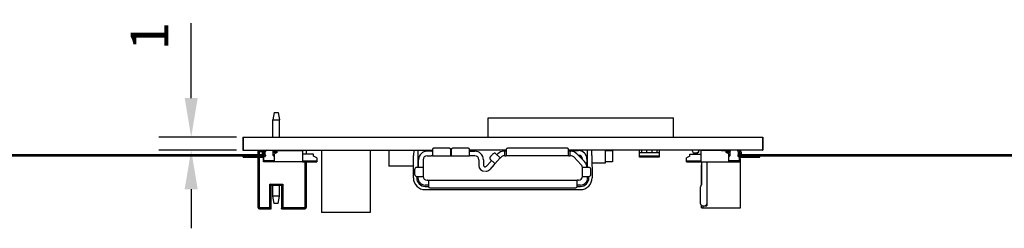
# Model space of a CAD drawing. Header units: millimetres. Extents: x 161 to 574, y 308 to 440.
# Tile 3 of 7: x 238 to 314, y 411 to 427. Entities that reach past the tile are written whole.
import ezdxf

# ---------------------------------------------------------------- set-up
doc = ezdxf.new("R2010")
doc.units = ezdxf.units.MM
doc.header["$LTSCALE"] = 46.255
doc.header["$PDMODE"] = 3
doc.header["$PDSIZE"] = 8
doc.layers.get('0').update_dxf_attribs({"linetype": 'CONTINUOUS'})
doc.layers.get('Defpoints').update_dxf_attribs({"linetype": 'CONTINUOUS'})
doc.layers.add('00_COMPONENTS', color=7, linetype='CONTINUOUS')
doc.layers.add('51__DRAFT_DIMS', color=7, linetype='CONTINUOUS')
doc.styles.get("Standard").update_dxf_attribs({"font": 'simfang.ttf'})
doc.dimstyles.new('DIMSTYLE_1', dxfattribs={"dimtxt": 3, "dimasz": 3, "dimexe": 2.5, "dimexo": 0.5, "dimgap": 0.75, "dimtad": 1, "dimdec": 1, "dimdsep": 46, "dimtxsty": 'STANDARD', "dimblk": '_FILLED', "dimblk1": '_FILLED', "dimblk2": '_FILLED', "dimcen": 0.09, "dimclrd": 251, "dimclre": 251, "dimclrt": 7, "dimazin": 2, "dimtp": 0.2, "dimtm": 0.2, "dimtfac": 1, "dimtdec": 1, "dimtofl": 0, "dimtmove": 0, "dimatfit": 3, "dimldrblk": '_FILLED', "dimfxl": 1, "dimtolj": 1, "dimarcsym": 0})

# ---------------------------------------------------------------- blocks, each defined once
blk = doc.blocks.new('_FILLED')
at = {"color": 0, "linetype": 'ByBlock'}
blk.add_solid([(0, 0), (-1, 0.167), (-1, -0.167)], dxfattribs=at)
blk = doc.blocks.new('*D22')
at = {"layer": '51__DRAFT_DIMS', "color": 251, "lineweight": -2}
for p, q in [((251.043, 421.024), (251.043, 426.775)), ((254.536, 418.024), (248.543, 418.024)), ((254.536, 417.024), (248.543, 417.024)), ((251.043, 414.024), (251.043, 411.024))]:
    blk.add_line(p, q, dxfattribs=at)
at = {"layer": 'Defpoints', "color": 0}
for p in [(255.036, 418.024), (251.043, 417.024), (255.036, 417.024)]:
    blk.add_point(p, dxfattribs=at)
at = {"layer": '51__DRAFT_DIMS', "color": 251, "linetype": 'ByBlock', "lineweight": -2, "xscale": 3, "yscale": 3, "zscale": 3}
for p, rotation in [((251.043, 418.024), 270), ((251.043, 417.024), 90)]:
    blk.add_blockref('_FILLED', p, dxfattribs=dict(at, rotation=rotation))
at = {"layer": '51__DRAFT_DIMS', "color": 7, "insert": (246.293, 424.774), "char_height": 3, "attachment_point": 1, "rotation": 90, "line_spacing_factor": 0.9}
blk.add_mtext('\\A1;1', dxfattribs=at)

msp = doc.modelspace()

# ---------------------------------------------------------------- linework, layer by layer
at = {"layer": '00_COMPONENTS', "color": 0}
for p, q in [((257.437, 419.924), (257.337, 419.356)), ((257.437, 419.924), (257.737, 419.924)), ((257.737, 419.924), (257.837, 419.356)), ((257.337, 418.024), (257.337, 419.356)), ((257.837, 418.024), (257.837, 419.356)), ((273.898, 419.497), (288.152, 419.497)), ((273.898, 418.024), (273.898, 419.497)), ((288.152, 418.024), (288.152, 419.497)), ((255.02, 418.024), (255.02, 417.024)), ((255.02, 418.024), (295.02, 418.024)), ((255.036, 418.024), (255.036, 417.024)), ((295.004, 418.024), (295.004, 417.024)), ((295.02, 418.024), (295.02, 417.024)), ((255.02, 417.024), (269.608, 417.024)), ((256.187, 416.674), (256.187, 417.024)), ((256.187, 417.024), (256.287, 416.924)), ((256.287, 416.674), (256.287, 416.924)), ((256.287, 416.924), (256.55, 416.924)), ((256.5, 416.894), (256.5, 416.744)), ((256.5, 416.744), (256.55, 416.744)), ((256.6, 417.024), (256.55, 416.974)), ((256.55, 416.974), (256.55, 416.944)), ((256.55, 416.744), (256.6, 416.74)), ((256.6, 416.124), (256.6, 416.994)), ((256.6, 416.994), (256.77, 416.994)), ((256.73, 416.894), (256.6, 416.894)), ((256.6, 416.844), (256.7, 416.844)), ((256.65, 416.534), (256.65, 416.844)), ((256.7, 416.884), (256.7, 416.684)), ((256.8, 417.024), (256.75, 416.974)), ((256.75, 416.974), (256.75, 416.934)), ((257.302, 417.004), (256.8, 417.024)), ((256.95, 417.018), (256.95, 417.024)), ((257.33, 416.994), (259.6, 416.994)), ((257.35, 416.624), (257.35, 416.954)), ((257.65, 416.894), (257.35, 416.894)), ((257.65, 416.844), (257.35, 416.844)), ((257.65, 416.844), (257.45, 416.754)), ((257.45, 416.124), (257.45, 416.754)), ((257.65, 416.844), (257.65, 416.994)), ((259.42, 417.024), (259.42, 416.994)), ((259.6, 416.994), (259.6, 416.124)), ((260.45, 416.714), (259.6, 416.714)), ((259.887, 417.024), (259.887, 416.714)), ((260.45, 416.564), (260.45, 416.714)), ((261.067, 417.024), (261.067, 412.223)), ((264.821, 417.024), (264.821, 412.223)), ((266.25, 417.024), (266.25, 415.804)), ((268.162, 417.024), (268.159, 416.626)), ((268.501, 415.692), (268.512, 417.024)), ((269.508, 416.944), (269.193, 416.944)), ((269.608, 417.089), (269.608, 416.608)), ((270.808, 417.189), (269.808, 417.189)), ((271.008, 416.594), (271.008, 417.089)), ((271.058, 417.089), (271.058, 416.594)), ((272.258, 417.189), (271.258, 417.189)), ((272.458, 416.608), (272.458, 417.089)), ((275.283, 417.024), (272.458, 417.024)), ((272.558, 416.944), (272.873, 416.944)), ((274.23, 416.704), (274.094, 416.558)), ((274.816, 416.434), (274.45, 416.774)), ((275.114, 416.944), (275.183, 416.944)), ((275.183, 416.594), (275.183, 416.944)), ((275.283, 417.089), (275.283, 416.608)), ((279.883, 417.189), (275.483, 417.189)), ((280.083, 416.608), (280.083, 417.089)), ((295.004, 417.024), (280.083, 417.024)), ((280.183, 416.944), (280.257, 416.944)), ((280.183, 416.944), (280.183, 416.594)), ((280.271, 416.994), (280.843, 416.994)), ((280.722, 416.747), (281.309, 416.145)), ((281.536, 415.692), (281.525, 417.024)), ((281.878, 416.626), (281.875, 417.024)), ((282.897, 417.024), (282.897, 416.033)), ((282.897, 416.994), (283.469, 416.994)), ((283.109, 416.994), (283.109, 417.024)), ((283.259, 417.004), (283.109, 417.004)), ((283.259, 417.024), (283.259, 416.994)), ((283.469, 416.994), (283.469, 416.124)), ((285.537, 416.474), (285.537, 417.024)), ((285.537, 416.844), (287.037, 416.844)), ((285.693, 417.024), (285.693, 416.844)), ((286.08, 417.024), (286.08, 416.844)), ((286.493, 417.024), (286.493, 416.844)), ((286.88, 417.024), (286.88, 416.844)), ((287.037, 417.024), (287.037, 416.474)), ((289.405, 416.714), (290.255, 416.714)), ((289.405, 416.564), (289.405, 416.714)), ((289.608, 416.939), (289.608, 417.024)), ((290.005, 416.804), (289.743, 416.804)), ((290.005, 416.864), (290.055, 416.864)), ((290.005, 416.714), (290.005, 416.864)), ((290.155, 417.024), (290.105, 416.974)), ((290.105, 416.914), (290.105, 416.974)), ((292.525, 416.994), (290.255, 416.994)), ((290.255, 416.994), (290.255, 416.124)), ((290.435, 417.024), (290.435, 416.994)), ((291.844, 417.004), (292.553, 417.004)), ((292.205, 416.844), (292.205, 416.994)), ((292.205, 416.894), (292.505, 416.894)), ((292.205, 416.844), (292.505, 416.844)), ((292.405, 416.754), (292.205, 416.844)), ((292.405, 416.124), (292.405, 416.754)), ((292.505, 416.624), (292.505, 416.954)), ((293.02, 417.022), (292.553, 417.004)), ((292.905, 417.018), (292.905, 417.024)), ((293.105, 416.974), (293.055, 417.024)), ((293.255, 416.994), (293.085, 416.994)), ((293.105, 416.974), (293.105, 416.934)), ((293.125, 416.894), (293.255, 416.894)), ((293.155, 416.684), (293.155, 416.884)), ((293.155, 416.844), (293.255, 416.844)), ((293.205, 416.534), (293.205, 416.844)), ((293.305, 416.974), (293.255, 417.024)), ((293.255, 416.124), (293.255, 416.994)), ((293.305, 416.744), (293.255, 416.74)), ((293.305, 416.974), (293.305, 416.944)), ((293.355, 416.744), (293.305, 416.744)), ((293.355, 416.894), (293.355, 416.744)), ((295.006, 417.024), (295.02, 417.024)), ((255.05, 416.474), (255.05, 416.554)), ((255.05, 416.474), (256.6, 416.474)), ((256.187, 412.624), (256.187, 416.474)), ((256.287, 412.524), (256.287, 416.474)), ((259.6, 416.124), (256.6, 416.124)), ((256.62, 416.534), (256.62, 416.234)), ((256.7, 416.534), (256.62, 416.534)), ((256.62, 416.234), (257.45, 416.234)), ((256.65, 416.124), (256.65, 416.234)), ((256.75, 416.634), (256.75, 416.584)), ((257.45, 416.574), (257.4, 416.574)), ((260.7, 416.174), (259.6, 416.174)), ((259.6, 416.139), (259.655, 416.124)), ((259.655, 416.124), (260.7, 416.124)), ((259.787, 416.124), (259.787, 412.524)), ((259.887, 416.124), (259.887, 412.624)), ((260.7, 416.444), (260.45, 416.564)), ((260.7, 416.444), (260.7, 416.124)), ((268.143, 414.902), (268.159, 416.625)), ((268.543, 415.692), (268.543, 416.343)), ((268.893, 416.294), (268.893, 415.014)), ((269.193, 416.594), (269.508, 416.594)), ((269.608, 416.594), (272.458, 416.594)), ((272.873, 416.594), (272.558, 416.594)), ((273.173, 416.294), (273.173, 415.854)), ((273.523, 416.294), (273.523, 415.854)), ((273.757, 415.786), (274.094, 416.149)), ((274.35, 415.911), (274.013, 415.548)), ((274.408, 415.994), (274.042, 416.334)), ((274.826, 416.424), (274.418, 415.984)), ((275.183, 416.594), (275.114, 416.594)), ((280.083, 416.594), (275.283, 416.594)), ((280.257, 416.594), (280.183, 416.594)), ((281.058, 415.901), (280.472, 416.503)), ((280.843, 416.644), (280.823, 416.644)), ((281.143, 416.315), (281.143, 416.344)), ((281.383, 416.054), (281.533, 416.054)), ((281.493, 416.344), (281.493, 416.054)), ((281.878, 416.625), (281.893, 414.902)), ((282.897, 416.033), (281.883, 416.033)), ((283.469, 416.124), (282.897, 416.124)), ((287.037, 416.568), (285.537, 416.568)), ((287.037, 416.474), (285.537, 416.474)), ((289.405, 416.564), (289.155, 416.444)), ((289.155, 416.124), (289.155, 416.444)), ((290.255, 416.174), (289.155, 416.174)), ((289.155, 416.124), (290.2, 416.124)), ((290.193, 416.174), (290.2, 416.124)), ((290.2, 416.124), (290.255, 416.139)), ((290.255, 416.124), (293.255, 416.124)), ((290.338, 415.904), (290.308, 415.904)), ((290.308, 414.375), (290.308, 415.904)), ((290.338, 414.463), (290.338, 416.124)), ((290.708, 416.124), (290.708, 412.754)), ((292.405, 416.574), (292.455, 416.574)), ((292.405, 416.234), (293.235, 416.234)), ((293.105, 416.634), (293.105, 416.584)), ((293.235, 416.534), (293.155, 416.534)), ((293.205, 416.124), (293.205, 416.234)), ((293.235, 416.234), (293.235, 416.534)), ((293.255, 416.474), (294.805, 416.474)), ((293.308, 416.354), (293.255, 416.354)), ((293.308, 412.604), (293.308, 416.354)), ((294.805, 416.474), (294.805, 416.554)), ((268.152, 415.804), (266.25, 415.804)), ((268.233, 415.492), (268.233, 415.214)), ((268.893, 415.692), (268.366, 415.692)), ((273.623, 415.754), (273.683, 415.754)), ((274.223, 415.754), (274.204, 415.754)), ((281.671, 415.692), (281.143, 415.692)), ((281.143, 415.014), (281.143, 415.692)), ((281.804, 415.214), (281.804, 415.492)), ((257.087, 412.624), (257.087, 414.424)), ((257.187, 414.324), (257.087, 414.424)), ((257.087, 414.424), (258.087, 414.424)), ((257.987, 414.324), (258.087, 414.424)), ((258.087, 414.424), (258.087, 412.624)), ((268.366, 415.014), (268.893, 415.014)), ((268.395, 415.014), (268.393, 414.899)), ((268.495, 415.014), (268.493, 414.898)), ((269.214, 414.714), (269.193, 414.714)), ((269.303, 414.714), (280.733, 414.714)), ((269.303, 414.699), (269.303, 414.218)), ((280.733, 414.218), (280.733, 414.699)), ((280.843, 414.714), (280.822, 414.714)), ((281.143, 415.014), (281.671, 415.014)), ((281.543, 414.898), (281.542, 415.014)), ((281.643, 414.899), (281.642, 415.014)), ((290.256, 414.285), (290.32, 414.395)), ((257.187, 412.524), (257.187, 414.324)), ((257.187, 414.324), (257.987, 414.324)), ((257.337, 413.491), (257.337, 414.324)), ((257.837, 413.491), (257.837, 414.324)), ((257.987, 414.324), (257.987, 412.524)), ((269.279, 414.344), (269.043, 414.344)), ((269.043, 414.244), (269.303, 414.244)), ((269.043, 413.994), (280.993, 413.994)), ((269.503, 414.118), (280.533, 414.118)), ((280.733, 414.244), (280.993, 414.244)), ((280.993, 414.344), (280.758, 414.344)), ((290.238, 412.889), (290.238, 414.217)), ((257.437, 412.924), (257.337, 413.491)), ((257.737, 412.924), (257.437, 412.924)), ((257.737, 412.924), (257.837, 413.491)), ((256.187, 412.624), (257.087, 412.624)), ((256.287, 412.524), (257.187, 412.524)), ((257.187, 412.524), (257.087, 412.624)), ((257.987, 412.524), (258.087, 412.624)), ((257.987, 412.524), (259.787, 412.524)), ((258.087, 412.624), (259.887, 412.624)), ((264.821, 412.223), (261.067, 412.223)), ((290.308, 412.604), (290.308, 412.77)), ((290.308, 412.604), (293.308, 412.604)), ((290.373, 412.754), (290.708, 412.754)), ((290.408, 412.754), (290.408, 412.604))]:
    msp.add_line(p, q, dxfattribs=at)
at = {"layer": '00_COMPONENTS', "color": 7}
for p, q in [((256.6, 416.674), (215.488, 416.674)), ((334.365, 416.674), (293.255, 416.674)), ((256.6, 416.554), (215.343, 416.554)), ((334.509, 416.554), (293.255, 416.554))]:
    msp.add_line(p, q, dxfattribs=at)
at = {"layer": '00_COMPONENTS', "color": 0}
for points in [[(256.187, 417.024), (256.191, 417.021), (256.197, 417.015), (256.205, 417.005), (256.216, 416.994), (256.23, 416.981)], [(256.244, 416.967), (256.257, 416.953), (256.272, 416.938), (256.287, 416.924)], [(257.131, 414.38), (257.116, 414.394), (257.101, 414.409), (257.087, 414.424)], [(258.044, 414.38), (258.057, 414.395), (258.072, 414.409), (258.087, 414.424)], [(257.187, 414.324), (257.185, 414.328), (257.178, 414.334), (257.169, 414.342), (257.157, 414.353), (257.144, 414.366)], [(257.987, 414.324), (257.991, 414.326), (257.997, 414.332), (258.005, 414.342), (258.016, 414.354), (258.03, 414.366)], [(257.131, 412.58), (257.117, 412.595), (257.102, 412.609), (257.087, 412.624)], [(257.187, 412.524), (257.183, 412.526), (257.177, 412.532), (257.169, 412.542), (257.158, 412.554), (257.144, 412.566)], [(257.987, 412.524), (257.989, 412.528), (257.996, 412.534), (258.005, 412.542), (258.017, 412.553), (258.03, 412.566)], [(258.044, 412.58), (258.058, 412.594), (258.073, 412.609), (258.087, 412.624)]]:
    msp.add_lwpolyline(points, dxfattribs=at)
for centre, radius, start, end in [((256.5, 416.944), 0.05, 270, 0), ((256.7, 416.934), 0.05, 270, 0), ((256.7, 416.634), 0.05, 0, 90), ((257.3, 416.954), 0.05, 0, 87.71395), ((269.193, 416.294), 0.65, 90, 180), ((272.873, 416.294), 0.65, 0, 90), ((275.114, 416.294), 0.65, 90, 137.15733), ((280.271, 416.344), 0.65, 90, 105.36779), ((280.257, 416.294), 0.65, 44.25594, 90), ((280.843, 416.344), 0.65, 0, 90), ((289.743, 416.939), 0.135, 180, 270), ((290.055, 416.914), 0.05, 270, 0), ((291.844, 416.869), 0.135, 89.99961, 112.14606), ((292.555, 416.954), 0.05, 92.28605, 180), ((293.155, 416.934), 0.05, 180, 270), ((293.155, 416.634), 0.05, 90, 180), ((293.355, 416.944), 0.05, 180, 270), ((256.7, 416.584), 0.05, 270, 0), ((257.4, 416.624), 0.05, 180, 270), ((269.193, 416.294), 0.3, 90, 180), ((272.873, 416.294), 0.3, 0, 90), ((275.114, 416.294), 0.3, 90, 137.15733), ((280.257, 416.294), 0.3, 44.25594, 90), ((280.843, 416.344), 0.3, 0, 90), ((280.708, 416.224), 0.4, 24.07176, 64.44012), ((280.843, 415.692), 0.3, 0, 44.25594), ((280.843, 415.692), 0.65, 0, 44.25594), ((292.455, 416.624), 0.05, 270, 0), ((293.155, 416.584), 0.05, 180, 270), ((273.623, 415.854), 0.45, 180, 270), ((273.623, 415.854), 0.1, 180, 270), ((273.683, 415.854), 0.1, 270, 317.15733), ((273.683, 415.854), 0.45, 270, 317.15733), ((269.043, 414.894), 0.9, 179.49, 270), ((269.043, 414.894), 0.65, 179.49, 270), ((269.043, 414.894), 0.55, 179.49, 270), ((269.193, 415.014), 0.3, 180, 270), ((280.843, 415.014), 0.3, 270, 0), ((280.993, 414.894), 0.9, 270, 0.51), ((280.993, 414.894), 0.65, 270, 0.51239), ((280.993, 414.894), 0.55, 270, 0.51), ((290.203, 414.463), 0.135, 330.00051, 0.0004), ((290.373, 414.217), 0.135, 149.99972, 179.9996), ((290.373, 412.889), 0.135, 179.99996, 270.00004), ((290.573, 412.889), 0.135, 270, 0), ((256.287, 412.624), 0.1, 180, 270), ((259.787, 412.624), 0.1, 270, 0)]:
    msp.add_arc(centre, radius, start, end, dxfattribs=at)
for centre, major_axis, ratio, start_param, end_param in [((269.508, 417.001), (0.1, 0), 0.57735, -1.570796, 0), ((272.558, 417.001), (0.1, 0), 0.57735, -3.141593, -1.570796), ((274.587, 416.783), (0.068, 0.0733), 0.693073, -3.141593, -1.570796), ((275.183, 417.001), (0.1, 0), 0.57735, -1.570796, 0), ((280.183, 417.001), (0.1, 0), 0.57735, -3.141593, -1.570796), ((274.043, 416.196), (0.068, 0.0733), 0.693073, -1.570796, 0)]:
    msp.add_ellipse(centre, major_axis=major_axis, ratio=ratio, start_param=start_param, end_param=end_param, dxfattribs=at)
for points, knots in [([(257.337, 419.356), (257.337, 419.356), (257.34, 419.357), (257.342, 419.355), (257.349, 419.355), (257.361, 419.354), (257.382, 419.353), (257.412, 419.353), (257.45, 419.354), (257.509, 419.356), (257.587, 419.357), (257.665, 419.356), (257.724, 419.355), (257.762, 419.354), (257.792, 419.354), (257.813, 419.355), (257.825, 419.356), (257.832, 419.356), (257.834, 419.357), (257.837, 419.356), (257.837, 419.356)], [0, 0, 0, 0, 0.002487, 0.009828, 0.021851, 0.038396, 0.08443, 0.146605, 0.222408, 0.308739, 0.500002, 0.691266, 0.777613, 0.853443, 0.915642, 0.961675, 0.978204, 0.990205, 0.997524, 1, 1, 1, 1]), ([(269.808, 417.189), (269.783, 417.189), (269.734, 417.184), (269.678, 417.167), (269.643, 417.146), (269.624, 417.129), (269.611, 417.11), (269.608, 417.096), (269.608, 417.089)], [0, 0, 0, 0, 0.318425, 0.601538, 0.722109, 0.826855, 0.917753, 1, 1, 1, 1]), ([(271.008, 417.089), (271.008, 417.096), (271.006, 417.11), (270.993, 417.129), (270.974, 417.146), (270.939, 417.167), (270.883, 417.184), (270.834, 417.189), (270.808, 417.189)], [0, 0, 0, 0, 0.082247, 0.173145, 0.277891, 0.398462, 0.681576, 1, 1, 1, 1]), ([(271.258, 417.189), (271.233, 417.189), (271.184, 417.184), (271.128, 417.167), (271.093, 417.146), (271.074, 417.129), (271.061, 417.11), (271.058, 417.096), (271.058, 417.089)], [0, 0, 0, 0, 0.318425, 0.601538, 0.722109, 0.826855, 0.917753, 1, 1, 1, 1]), ([(272.458, 417.089), (272.458, 417.096), (272.456, 417.11), (272.443, 417.129), (272.424, 417.146), (272.389, 417.167), (272.333, 417.184), (272.284, 417.189), (272.258, 417.189)], [0, 0, 0, 0, 0.082247, 0.173145, 0.277891, 0.398462, 0.681576, 1, 1, 1, 1]), ([(274.45, 416.774), (274.444, 416.779), (274.431, 416.787), (274.407, 416.793), (274.379, 416.793), (274.338, 416.783), (274.285, 416.756), (274.248, 416.723), (274.23, 416.704)], [0, 0, 0, 0, 0.089973, 0.186714, 0.294521, 0.41539, 0.692473, 1, 1, 1, 1]), ([(275.483, 417.189), (275.458, 417.189), (275.409, 417.184), (275.353, 417.167), (275.318, 417.146), (275.299, 417.129), (275.286, 417.11), (275.283, 417.096), (275.283, 417.089)], [0, 0, 0, 0, 0.318425, 0.601538, 0.722109, 0.826855, 0.917753, 1, 1, 1, 1]), ([(280.083, 417.089), (280.083, 417.096), (280.081, 417.11), (280.068, 417.129), (280.049, 417.146), (280.014, 417.167), (279.958, 417.184), (279.909, 417.189), (279.883, 417.189)], [0, 0, 0, 0, 0.082247, 0.173145, 0.277891, 0.398462, 0.681576, 1, 1, 1, 1]), ([(269.608, 416.608), (269.608, 416.606), (269.607, 416.602), (269.6, 416.598), (269.591, 416.596), (269.579, 416.595), (269.564, 416.594), (269.54, 416.594), (269.521, 416.594), (269.508, 416.594)], [0, 0, 0, 0, 0.051293, 0.115379, 0.205519, 0.324233, 0.468688, 0.63379, 1, 1, 1, 1]), ([(272.558, 416.594), (272.546, 416.594), (272.527, 416.594), (272.503, 416.594), (272.488, 416.595), (272.476, 416.596), (272.467, 416.598), (272.46, 416.602), (272.458, 416.606), (272.458, 416.608)], [0, 0, 0, 0, 0.36623, 0.531338, 0.675789, 0.794499, 0.884628, 0.948707, 1, 1, 1, 1]), ([(274.04, 416.48), (274.033, 416.466), (274.023, 416.438), (274.016, 416.397), (274.022, 416.36), (274.034, 416.341), (274.042, 416.334)], [0, 0, 0, 0, 0.30459, 0.571146, 0.798693, 1, 1, 1, 1]), ([(274.094, 416.558), (274.089, 416.552), (274.068, 416.528), (274.051, 416.501), (274.04, 416.48)], [0, 0, 0, 0, 0.256515, 1, 1, 1, 1]), ([(274.408, 415.994), (274.409, 415.993), (274.411, 415.989), (274.409, 415.982), (274.405, 415.973), (274.397, 415.963), (274.388, 415.952), (274.372, 415.934), (274.359, 415.92), (274.35, 415.911)], [0, 0, 0, 0, 0.051294, 0.115379, 0.205518, 0.324234, 0.468689, 0.633791, 1, 1, 1, 1]), ([(274.816, 416.434), (274.817, 416.433), (274.821, 416.431), (274.828, 416.434), (274.836, 416.439), (274.846, 416.447), (274.857, 416.457), (274.873, 416.474), (274.886, 416.488), (274.894, 416.498)], [0, 0, 0, 0, 0.051292, 0.115382, 0.205522, 0.324216, 0.468636, 0.633724, 1, 1, 1, 1]), ([(275.183, 416.594), (275.196, 416.594), (275.215, 416.594), (275.239, 416.594), (275.254, 416.595), (275.266, 416.596), (275.275, 416.598), (275.282, 416.602), (275.283, 416.606), (275.283, 416.608)], [0, 0, 0, 0, 0.366278, 0.531366, 0.67579, 0.794486, 0.88462, 0.948708, 1, 1, 1, 1]), ([(280.083, 416.608), (280.083, 416.606), (280.085, 416.602), (280.092, 416.598), (280.101, 416.596), (280.113, 416.595), (280.128, 416.594), (280.152, 416.594), (280.171, 416.594), (280.183, 416.594)], [0, 0, 0, 0, 0.051292, 0.115382, 0.205522, 0.324216, 0.468636, 0.633724, 1, 1, 1, 1]), ([(268.366, 415.692), (268.348, 415.692), (268.31, 415.679), (268.267, 415.632), (268.239, 415.567), (268.233, 415.517), (268.233, 415.492)], [0, 0, 0, 0, 0.202701, 0.435788, 0.706093, 1, 1, 1, 1]), ([(268.233, 415.214), (268.233, 415.188), (268.239, 415.138), (268.267, 415.073), (268.31, 415.026), (268.348, 415.014), (268.366, 415.014)], [0, 0, 0, 0, 0.293907, 0.564212, 0.7973, 1, 1, 1, 1]), ([(281.804, 415.492), (281.804, 415.517), (281.798, 415.567), (281.77, 415.632), (281.727, 415.679), (281.689, 415.692), (281.671, 415.692)], [0, 0, 0, 0, 0.293907, 0.564212, 0.7973, 1, 1, 1, 1]), ([(281.671, 415.014), (281.689, 415.014), (281.727, 415.026), (281.77, 415.073), (281.798, 415.138), (281.804, 415.188), (281.804, 415.214)], [0, 0, 0, 0, 0.202701, 0.435788, 0.706093, 1, 1, 1, 1]), ([(269.214, 414.714), (269.226, 414.714), (269.243, 414.714), (269.264, 414.713), (269.277, 414.712), (269.288, 414.711), (269.296, 414.708), (269.302, 414.704), (269.303, 414.701), (269.303, 414.699)], [0, 0, 0, 0, 0.371539, 0.535562, 0.677809, 0.794071, 0.882626, 0.946865, 1, 1, 1, 1]), ([(274.904, 414.724), (274.906, 414.723), (274.915, 414.719), (274.925, 414.717), (274.933, 414.716)], [0, 0, 0, 0, 0.218511, 1, 1, 1, 1]), ([(280.822, 414.714), (280.811, 414.714), (280.794, 414.714), (280.773, 414.713), (280.759, 414.712), (280.749, 414.711), (280.74, 414.708), (280.735, 414.704), (280.733, 414.701), (280.733, 414.699)], [0, 0, 0, 0, 0.371793, 0.535736, 0.677859, 0.794005, 0.882505, 0.946772, 1, 1, 1, 1]), ([(269.303, 414.218), (269.303, 414.212), (269.306, 414.198), (269.319, 414.178), (269.338, 414.161), (269.373, 414.14), (269.429, 414.123), (269.478, 414.118), (269.503, 414.118)], [0, 0, 0, 0, 0.082247, 0.173145, 0.277891, 0.398462, 0.681576, 1, 1, 1, 1]), ([(280.533, 414.118), (280.559, 414.118), (280.608, 414.123), (280.664, 414.14), (280.699, 414.161), (280.718, 414.178), (280.731, 414.198), (280.733, 414.212), (280.733, 414.218)], [0, 0, 0, 0, 0.318425, 0.601538, 0.722109, 0.826855, 0.917753, 1, 1, 1, 1]), ([(257.837, 413.491), (257.837, 413.491), (257.834, 413.49), (257.832, 413.492), (257.825, 413.492), (257.813, 413.492), (257.792, 413.493), (257.762, 413.493), (257.724, 413.492), (257.665, 413.491), (257.587, 413.49), (257.509, 413.491), (257.45, 413.493), (257.412, 413.494), (257.382, 413.494), (257.361, 413.493), (257.349, 413.492), (257.342, 413.492), (257.34, 413.491), (257.337, 413.491), (257.337, 413.491)], [0, 0, 0, 0, 0.002476, 0.009795, 0.021796, 0.038325, 0.084358, 0.146557, 0.222387, 0.308734, 0.499998, 0.691261, 0.777592, 0.853395, 0.91557, 0.961604, 0.978149, 0.990172, 0.997513, 1, 1, 1, 1])]:
    msp.add_open_spline(points, degree=3, knots=knots, dxfattribs=at)

# ---------------------------------------------------------------- dimensions: what is measured, and where the dimension line sits
at = {"layer": '51__DRAFT_DIMS', "color": 4}
dim = msp.add_linear_dim(base=(251.043, 417.024), p1=(255.036, 418.024), p2=(255.036, 417.024), angle=270, dimstyle='DIMSTYLE_1', dxfattribs=at)
dim.commit()
dim.dimension.update_dxf_attribs({"geometry": '*D22', "text_midpoint": (251.043, 425.399), "dimtype": 160})

doc.saveas('drawing.dxf')
